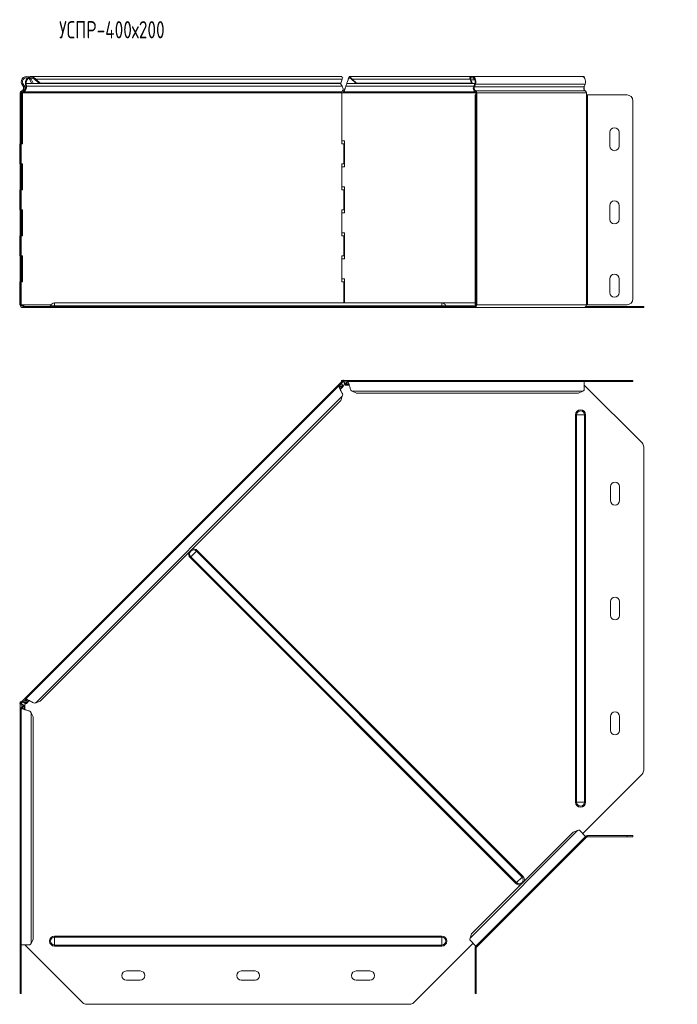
# Model space of a CAD drawing. Header units: millimetres. Extents: x -165 to 1411, y -6114 to 292.
# Tile 5 of 12: x -165 to 408, y -2985 to -2128. Entities that reach past the tile are written whole.
import ezdxf

# ---------------------------------------------------------------- set-up
doc = ezdxf.new("R2010")
doc.units = ezdxf.units.MM
doc.styles.add('SLDTEXTSTYLE3', font='TXT', dxfattribs={"width": 0.7, "bigfont": 'bigfont'})

msp = doc.modelspace()

# ---------------------------------------------------------------- linework, layer by layer
at = {"color": 7, "linetype": 'Continuous', "lineweight": 0}
for p, q in [((-162.73, -2184.18), (-161.85, -2183.71)), ((114.65, -2183.71), (-159, -2183.71)), ((116.21, -2179.95), (-150.57, -2179.95)), ((231.47, -2183.71), (120.04, -2183.71)), ((227.4, -2179.95), (124.9, -2179.95)), ((231.47, -2180.42), (228.02, -2180.42)), ((232.09, -2184.18), (231.47, -2183.71)), ((327.55, -2184.18), (232.09, -2184.18)), ((-164.26, -2191.62), (-163.26, -2191.62)), ((-162.92, -2189.88), (-162.66, -2190.84)), ((115.77, -2191.62), (-162.11, -2191.62)), ((-161.46, -2186.57), (-160.58, -2186.1)), ((115.81, -2190.84), (-161.3, -2190.84)), ((116.15, -2186.1), (-158.7, -2186.1)), ((232.44, -2191.62), (117.06, -2191.62)), ((231.61, -2190.84), (117.6, -2190.84)), ((230.57, -2186.1), (119.19, -2186.1)), ((231.2, -2186.57), (230.57, -2186.1)), ((326.66, -2186.57), (231.2, -2186.57)), ((232.26, -2190.14), (232.06, -2191.1)), ((327.72, -2190.14), (232.26, -2190.14)), ((233.18, -2191.87), (232.47, -2191.87)), ((328.64, -2191.87), (233.18, -2191.87)), ((326.87, -2186.1), (326.83, -2186.1)), ((-163.26, -2198.62), (-164.26, -2198.62)), ((232.74, -2198.62), (231.74, -2198.62)), ((233.18, -2376.07), (233.18, -2193.62)), ((328.64, -2376.07), (328.64, -2193.62)), ((329.7, -2376.07), (329.7, -2193.62)), ((-164.26, -2371.07), (-163.26, -2371.07)), ((231.74, -2371.07), (232.74, -2371.07)), ((-137.23, -2376.07), (-162.86, -2376.07)), ((-161.76, -2378.57), (-161.76, -2377.57)), ((-134.26, -2376.93), (-137.7, -2376.93)), ((-134.26, -2376.93), (-134.26, -2374.57)), ((202.74, -2376.93), (-134.26, -2376.93)), ((-134.26, -2377.57), (-134.26, -2376.93)), ((-109.86, -2378.57), (-109.86, -2377.57)), ((-106.33, -2377.57), (-106.33, -2378.57)), ((174.8, -2378.57), (174.8, -2377.57)), ((178.33, -2377.57), (178.33, -2378.57)), ((202.74, -2376.93), (202.74, -2374.57)), ((202.74, -2377.57), (202.74, -2376.93)), ((202.74, -2376.93), (206.17, -2376.93)), ((232.28, -2376.93), (206.17, -2376.93)), ((231.41, -2378.57), (231.41, -2377.57)), ((328.64, -2376.07), (233.18, -2376.07)), ((377.11, -2378.57), (377.11, -2377.57)), ((115.63, -2444.66), (113.78, -2446.51)), ((114.65, -2447.15), (113.8, -2448)), ((116.15, -2447.44), (114.21, -2449.39)), ((120.21, -2443.23), (117.6, -2443.23)), ((121.95, -2445.56), (119.19, -2445.56)), ((121.25, -2444.29), (120.04, -2444.29)), ((364.08, -2442.88), (364.08, -2441.88)), ((116.21, -2455.57), (-150.57, -2722.36)), ((325.57, -2451.35), (124.9, -2451.35)), ((320.14, -2471.88), (319.21, -2471.88)), ((319.21, -2808.88), (319.21, -2471.88)), ((327.01, -2471.88), (320.14, -2471.88)), ((320.14, -2808.88), (320.14, -2471.88)), ((327.01, -2808.88), (327.01, -2471.88)), ((327.94, -2471.88), (327.01, -2471.88)), ((327.94, -2808.88), (327.94, -2471.88)), ((-15.69, -2595.31), (-16.35, -2595.97)), ((-10.83, -2590.45), (-15.69, -2595.31)), ((267.86, -2878.86), (-15.69, -2595.31)), ((-10.17, -2589.79), (-10.83, -2590.45)), ((272.72, -2874), (-10.83, -2590.45)), ((273.38, -2873.34), (-10.17, -2589.79)), ((267.2, -2879.52), (-16.35, -2595.97)), ((-162.92, -2723.74), (-162.92, -2726.35)), ((-159.63, -2719.93), (-161.48, -2721.77)), ((-158.15, -2719.94), (-159, -2720.8)), ((-156.75, -2720.35), (-158.7, -2722.3)), ((-161.85, -2726.19), (-161.85, -2727.39)), ((-160.58, -2725.34), (-160.58, -2728.09)), ((-154.79, -2731.04), (-154.79, -2931.71)), ((320.14, -2808.88), (319.21, -2808.88)), ((327.01, -2808.88), (320.14, -2808.88)), ((327.94, -2808.88), (327.01, -2808.88)), ((321.02, -2833.54), (227.4, -2927.16)), ((329.7, -2838.88), (329.7, -2837.88)), ((364.07, -2838.88), (364.07, -2837.88)), ((272.72, -2874), (267.86, -2878.86)), ((273.38, -2873.34), (272.72, -2874)), ((267.86, -2878.86), (267.2, -2879.52)), ((-134.26, -2926.29), (-134.26, -2925.35)), ((202.74, -2925.35), (-134.26, -2925.35)), ((202.74, -2926.29), (-134.26, -2926.29)), ((-134.26, -2933.15), (-134.26, -2926.29)), ((202.74, -2926.29), (202.74, -2925.35)), ((202.74, -2933.15), (202.74, -2926.29)), ((202.74, -2933.15), (-134.26, -2933.15)), ((-134.26, -2934.09), (-134.26, -2933.15)), ((202.74, -2934.09), (-134.26, -2934.09)), ((202.74, -2934.09), (202.74, -2933.15)), ((232.74, -2935.84), (231.74, -2935.84)), ((-164.26, -2970.22), (-163.26, -2970.22)), ((231.74, -2970.22), (232.74, -2970.22))]:
    msp.add_line(p, q, dxfattribs=at)
at = {"color": 7, "linetype": 'Continuous', "lineweight": 15}
for p, q in [((-162.73, -2184.18), (-161.46, -2186.57)), ((-161.85, -2183.71), (-160.58, -2186.1)), ((-159.62, -2184.18), (-159, -2183.71)), ((-159.32, -2186.57), (-159.62, -2184.18)), ((-158.7, -2186.1), (-159, -2183.71)), ((-156.36, -2179.52), (-155.68, -2178.79)), ((-155.68, -2180.42), (-154.79, -2179.95)), ((-155.68, -2180.42), (-153.93, -2183.68)), ((115, -2177.57), (-154.98, -2177.57)), ((-154.79, -2179.95), (-153.05, -2183.21)), ((-153.05, -2183.21), (-153.93, -2183.68)), ((-152.6, -2179.52), (-152.12, -2178.79)), ((-151.2, -2180.42), (-150.57, -2179.95)), ((-151.2, -2180.42), (-147.35, -2183.68)), ((-150.57, -2179.95), (-146.73, -2183.21)), ((-146.73, -2183.21), (-147.35, -2183.68)), ((114.2, -2183.68), (-147.35, -2183.68)), ((114.83, -2183.21), (-146.73, -2183.21)), ((114.2, -2183.68), (114.83, -2183.21)), ((114.52, -2183.45), (114.65, -2183.71)), ((114.65, -2183.71), (116.15, -2186.1)), ((114.83, -2183.21), (116.21, -2179.95)), ((119.19, -2186.1), (120.04, -2183.71)), ((229.29, -2177.57), (122.64, -2177.57)), ((123.6, -2179.52), (123.6, -2178.79)), ((124.9, -2180.42), (124.9, -2179.95)), ((124.9, -2179.95), (128.6, -2183.21)), ((124.9, -2180.42), (128.6, -2183.68)), ((128.6, -2183.21), (128.6, -2183.68)), ((228.78, -2183.21), (128.6, -2183.21)), ((229.41, -2183.68), (128.6, -2183.68)), ((227.59, -2179.52), (227.1, -2178.79)), ((228.02, -2180.42), (227.4, -2179.95)), ((228.78, -2183.21), (227.4, -2179.95)), ((229.41, -2183.68), (228.02, -2180.42)), ((229.41, -2183.68), (228.78, -2183.21)), ((324.75, -2177.57), (229.29, -2177.57)), ((231.48, -2183.68), (229.41, -2183.68)), ((231.47, -2183.71), (230.57, -2186.1)), ((232.09, -2184.18), (231.2, -2186.57)), ((326.87, -2177.57), (324.75, -2177.57)), ((326.66, -2186.57), (327.55, -2184.18)), ((326.87, -2178.71), (326.87, -2177.57)), ((-164.26, -2191.62), (-164.26, -2193.62)), ((-163.26, -2191.62), (-163.26, -2193.62)), ((-162.11, -2191.62), (-162.81, -2191.62)), ((-162.81, -2236.07), (-162.81, -2191.62)), ((-162.11, -2236.07), (-162.11, -2191.62)), ((-161.3, -2190.84), (-161.42, -2190.2)), ((-159.32, -2186.57), (-158.7, -2186.1)), ((115.77, -2191.62), (115.77, -2236.07)), ((117.06, -2191.62), (115.77, -2191.62)), ((117.6, -2190.84), (117.6, -2189.88)), ((118.77, -2187.61), (118.77, -2187.63)), ((232.47, -2191.87), (232.47, -2193.62)), ((233.18, -2191.87), (233.18, -2193.62)), ((326.87, -2186.1), (326.87, -2186)), ((326.87, -2186.1), (326.87, -2189.36)), ((328.64, -2193.62), (328.64, -2191.87)), ((-164.26, -2193.62), (-163.26, -2193.62)), ((-164.26, -2198.62), (-164.26, -2193.62)), ((-164.26, -2371.07), (-164.26, -2198.62)), ((-163.26, -2193.62), (-163.26, -2198.62)), ((-163.26, -2371.07), (-163.26, -2198.62)), ((231.74, -2193.62), (232.74, -2193.62)), ((231.74, -2198.62), (231.74, -2193.62)), ((231.74, -2198.62), (231.74, -2371.07)), ((232.74, -2193.62), (232.74, -2198.62)), ((233.18, -2193.62), (232.74, -2193.62)), ((232.74, -2198.62), (232.74, -2371.07)), ((329.7, -2193.62), (328.64, -2193.62)), ((329.7, -2193.62), (364.07, -2193.62)), ((369.07, -2198.62), (369.07, -2371.07)), ((369.08, -2198.62), (369.08, -2371.07)), ((349.08, -2238.07), (349.08, -2226.07)), ((357.08, -2226.07), (357.08, -2238.07)), ((118.06, -2233.57), (115.77, -2233.57)), ((118.06, -2256.07), (118.06, -2233.57)), ((-164.65, -2236.07), (-164.65, -2253.57)), ((-164.65, -2236.07), (-164.26, -2236.07)), ((-163.26, -2236.07), (-162.11, -2236.07)), ((115.77, -2236.07), (117.6, -2236.07)), ((117.6, -2253.57), (117.6, -2236.07)), ((-164.65, -2253.57), (-164.26, -2253.57)), ((-162.11, -2253.57), (-163.26, -2253.57)), ((-162.81, -2276.07), (-162.81, -2253.57)), ((-162.11, -2276.07), (-162.11, -2253.57)), ((117.6, -2253.57), (115.77, -2253.57)), ((115.77, -2253.57), (115.77, -2276.07)), ((115.77, -2256.07), (118.06, -2256.07)), ((-164.65, -2276.07), (-164.65, -2293.57)), ((-164.65, -2276.07), (-164.26, -2276.07)), ((-163.26, -2276.07), (-162.11, -2276.07)), ((118.06, -2273.57), (115.77, -2273.57)), ((115.77, -2276.07), (117.6, -2276.07)), ((117.6, -2293.57), (117.6, -2276.07)), ((118.06, -2296.07), (118.06, -2273.57)), ((-164.65, -2293.57), (-164.26, -2293.57)), ((-162.11, -2293.57), (-163.26, -2293.57)), ((-162.81, -2316.07), (-162.81, -2293.57)), ((-162.11, -2316.07), (-162.11, -2293.57)), ((117.6, -2293.57), (115.77, -2293.57)), ((115.77, -2293.57), (115.77, -2316.07)), ((349.08, -2301.82), (349.08, -2289.82)), ((357.08, -2289.82), (357.08, -2301.82)), ((115.77, -2296.07), (118.06, -2296.07)), ((-164.65, -2316.07), (-164.65, -2333.57)), ((-164.65, -2316.07), (-164.26, -2316.07)), ((-163.26, -2316.07), (-162.11, -2316.07)), ((118.06, -2313.57), (115.77, -2313.57)), ((115.77, -2316.07), (117.6, -2316.07)), ((117.6, -2333.57), (117.6, -2316.07)), ((118.06, -2336.07), (118.06, -2313.57)), ((-164.65, -2333.57), (-164.26, -2333.57)), ((-162.11, -2333.57), (-163.26, -2333.57)), ((-162.81, -2356.07), (-162.81, -2333.57)), ((-162.11, -2356.07), (-162.11, -2333.57)), ((117.6, -2333.57), (115.77, -2333.57)), ((115.77, -2333.57), (115.77, -2356.07)), ((115.77, -2336.07), (118.06, -2336.07)), ((118.06, -2353.57), (115.77, -2353.57)), ((118.06, -2374.57), (118.06, -2353.57)), ((349.08, -2365.57), (349.08, -2353.57)), ((357.08, -2353.57), (357.08, -2365.57)), ((-164.65, -2356.07), (-164.65, -2376.07)), ((-164.65, -2356.07), (-164.26, -2356.07)), ((-163.26, -2356.07), (-162.11, -2356.07)), ((115.77, -2356.07), (117.6, -2356.07)), ((117.6, -2374.57), (117.6, -2356.07)), ((-164.26, -2376.07), (-164.26, -2371.07)), ((-163.26, -2371.07), (-163.26, -2376.07)), ((231.74, -2376.07), (231.74, -2371.07)), ((232.74, -2371.07), (232.74, -2376.07)), ((-164.65, -2376.07), (-164.26, -2376.07)), ((-163.26, -2376.07), (-164.26, -2376.07)), ((-163.26, -2376.07), (-163.17, -2376.07)), ((-160.11, -2377.57), (-161.76, -2377.57)), ((-160.11, -2378.57), (-161.76, -2378.57)), ((-160.11, -2377.57), (-160.11, -2378.57)), ((-109.86, -2377.57), (-160.11, -2377.57)), ((-109.86, -2378.57), (-160.11, -2378.57)), ((202.74, -2374.57), (-134.26, -2374.57)), ((-109.86, -2377.57), (-106.33, -2377.57)), ((-106.33, -2378.57), (-109.86, -2378.57)), ((-106.33, -2377.57), (174.8, -2377.57)), ((-106.33, -2378.57), (174.8, -2378.57)), ((174.8, -2377.57), (178.33, -2377.57)), ((178.33, -2378.57), (174.8, -2378.57)), ((229.99, -2377.57), (178.33, -2377.57)), ((229.99, -2378.57), (178.33, -2378.57)), ((231.74, -2374.57), (202.74, -2374.57)), ((229.99, -2377.57), (229.99, -2378.57)), ((231.41, -2377.57), (229.99, -2377.57)), ((231.41, -2378.57), (229.99, -2378.57)), ((231.41, -2378.57), (326.87, -2378.57)), ((232.74, -2376.07), (231.74, -2376.07)), ((232.74, -2376.07), (233.18, -2376.07)), ((377.11, -2378.57), (326.87, -2378.57)), ((377.11, -2377.57), (328.28, -2377.57)), ((328.64, -2376.07), (329.7, -2376.07)), ((364.07, -2376.07), (329.7, -2376.07)), ((377.11, -2377.57), (378.58, -2377.57)), ((378.58, -2378.57), (377.11, -2378.57)), ((378.58, -2377.57), (378.58, -2378.57)), ((115.06, -2443.33), (-162.81, -2721.2)), ((113.22, -2446.58), (-159.56, -2719.36)), ((114.03, -2446.52), (114.65, -2447.15)), ((114.03, -2446.52), (115.53, -2446.82)), ((114.37, -2449.78), (116.73, -2447.41)), ((114.65, -2447.15), (116.15, -2447.44)), ((115.06, -2443.33), (115.51, -2442.88)), ((115.06, -2443.33), (115.77, -2444.04)), ((115.36, -2441.88), (115.36, -2442.88)), ((117.06, -2441.88), (115.36, -2441.88)), ((117.06, -2442.88), (115.36, -2442.88)), ((115.53, -2446.82), (116.15, -2447.44)), ((115.63, -2444.66), (115.81, -2444.84)), ((115.77, -2444.04), (116.92, -2442.88)), ((116.51, -2441.88), (116.9, -2441.49)), ((116.9, -2441.49), (117.29, -2441.88)), ((326.87, -2441.88), (117.06, -2441.88)), ((117.06, -2441.88), (117.06, -2442.88)), ((117.6, -2443.48), (117.6, -2443.23)), ((118.76, -2445.95), (122.1, -2445.95)), ((119.19, -2444.68), (120.04, -2443.41)), ((119.19, -2445.56), (120.04, -2444.29)), ((119.19, -2444.68), (119.19, -2445.56)), ((120.04, -2443.41), (120.04, -2444.29)), ((326.87, -2442.88), (120.66, -2442.88)), ((326.87, -2442.88), (326.87, -2441.88)), ((326.87, -2441.88), (364.08, -2441.88)), ((326.87, -2450.47), (326.87, -2442.88)), ((326.87, -2442.88), (364.08, -2442.88)), ((326.87, -2446.04), (377.11, -2496.28)), ((364.08, -2441.88), (369.08, -2441.88)), ((369.08, -2442.88), (364.08, -2442.88)), ((369.08, -2441.88), (369.08, -2442.88)), ((114.83, -2459.42), (116.21, -2455.57)), ((115.03, -2451.22), (115.02, -2451.21)), ((124.9, -2451.35), (128.6, -2453.09)), ((321.87, -2453.09), (128.6, -2453.09)), ((321.87, -2453.09), (325.57, -2451.35)), ((114.83, -2459.42), (-146.73, -2720.97)), ((378.58, -2780.94), (378.58, -2499.82)), ((349.58, -2546.38), (349.58, -2534.38)), ((357.58, -2534.38), (357.58, -2546.38)), ((349.58, -2646.38), (349.58, -2634.38)), ((357.58, -2634.38), (357.58, -2646.38)), ((-164.65, -2723.04), (-164.26, -2722.65)), ((-164.65, -2723.04), (-164.26, -2723.43)), ((-164.26, -2721.5), (-164.26, -2723.2)), ((-164.26, -2721.5), (-163.26, -2721.5)), ((-164.26, -2723.2), (-164.26, -2933.01)), ((-164.26, -2723.2), (-163.26, -2723.2)), ((-163.26, -2721.65), (-162.81, -2721.2)), ((-163.26, -2721.5), (-163.26, -2723.2)), ((-163.26, -2723.07), (-162.11, -2721.91)), ((-162.92, -2723.74), (-162.66, -2723.74)), ((-162.11, -2721.91), (-162.81, -2721.2)), ((-161.3, -2721.95), (-161.48, -2721.77)), ((-159.62, -2720.17), (-159, -2720.8)), ((-159.32, -2721.67), (-159.62, -2720.17)), ((-159.32, -2721.67), (-158.7, -2722.3)), ((-158.7, -2722.3), (-159, -2720.8)), ((-158.73, -2722.88), (-156.37, -2720.51)), ((-150.57, -2722.36), (-146.73, -2720.97)), ((-163.26, -2726.8), (-163.26, -2933.01)), ((-162.73, -2726.19), (-161.46, -2725.34)), ((-162.73, -2726.19), (-161.85, -2726.19)), ((-161.85, -2726.19), (-160.58, -2725.34)), ((-161.46, -2725.34), (-160.58, -2725.34)), ((-160.19, -2728.25), (-160.19, -2724.9)), ((-153.05, -2734.74), (-154.79, -2731.04)), ((-153.05, -2734.74), (-153.05, -2928.01)), ((349.58, -2746.38), (349.58, -2734.38)), ((357.58, -2734.38), (357.58, -2746.38)), ((377.11, -2784.48), (325.45, -2836.14)), ((317.17, -2834.93), (228.78, -2923.31)), ((321.02, -2833.54), (317.17, -2834.93)), ((327.93, -2838.61), (322.56, -2833.25)), ((232.47, -2934.07), (327.93, -2838.61)), ((328.64, -2839.32), (233.18, -2934.78)), ((328.64, -2839.32), (327.93, -2838.61)), ((329.7, -2837.88), (364.07, -2837.88)), ((329.7, -2838.88), (364.07, -2838.88)), ((364.07, -2837.88), (369.07, -2837.88)), ((369.07, -2838.88), (364.07, -2838.88)), ((369.07, -2837.88), (369.07, -2838.88)), ((-154.79, -2931.71), (-153.05, -2928.01)), ((227.1, -2928.71), (232.47, -2934.07)), ((228.78, -2923.31), (227.4, -2927.16)), ((-164.26, -2933.01), (-163.26, -2933.01)), ((-164.26, -2970.22), (-164.26, -2933.01)), ((-163.26, -2933.01), (-155.68, -2933.01)), ((-163.26, -2970.22), (-163.26, -2933.01)), ((-109.86, -2983.26), (-160.11, -2933.01)), ((229.99, -2931.6), (178.33, -2983.26)), ((231.74, -2935.84), (231.74, -2970.22)), ((232.26, -2933.86), (233.18, -2934.78)), ((232.74, -2935.84), (232.74, -2970.22)), ((-71.76, -2955.72), (-59.76, -2955.72)), ((-59.76, -2963.72), (-71.76, -2963.72)), ((28.24, -2955.72), (40.24, -2955.72)), ((40.24, -2963.72), (28.24, -2963.72)), ((128.24, -2955.72), (140.24, -2955.72)), ((140.24, -2963.72), (128.24, -2963.72)), ((-164.26, -2975.22), (-164.26, -2970.22)), ((-163.26, -2970.22), (-163.26, -2975.22)), ((231.74, -2975.22), (231.74, -2970.22)), ((232.74, -2970.22), (232.74, -2975.22)), ((-163.26, -2975.22), (-164.26, -2975.22)), ((232.74, -2975.22), (231.74, -2975.22)), ((-106.33, -2984.72), (174.8, -2984.72))]:
    msp.add_line(p, q, dxfattribs=at)
at = {"color": 7, "linetype": 'Continuous', "lineweight": 15, "flags": 128}
for points in [[(227.1, -2178.79), (227.83, -2178.06), (228.68, -2177.65), (229.57, -2177.59), (230.44, -2177.87), (231.22, -2178.49), (231.85, -2179.39), (232.27, -2180.5), (232.46, -2181.74), (232.4, -2183), (232.09, -2184.18)], [(227.59, -2179.52), (228.31, -2178.85), (229.16, -2178.57), (230.02, -2178.72), (230.79, -2179.29), (231.38, -2180.19), (231.71, -2181.32), (231.74, -2182.55), (231.47, -2183.71)], [(327.55, -2184.18), (327.86, -2183), (327.92, -2181.74), (327.73, -2180.5), (327.3, -2179.39), (326.68, -2178.49), (325.9, -2177.87), (325.03, -2177.59), (324.75, -2177.57)]]:
    msp.add_lwpolyline(points, dxfattribs=at)
at = {"color": 7, "linetype": 'Continuous', "lineweight": 15}
for centre, radius, start, end in [((-158.76, -2182.07), 4.5, 46.69362, 208.07249), ((-158.76, -2182.07), 3.5, 46.69362, 208.07249), ((-162.46, -2191.62), 1.8, 104.5412, 180), ((-162.46, -2191.62), 0.8, 104.5412, 180), ((-163.49, -2187.65), 2.3, 284.5412, 28.07249), ((-163.49, -2187.65), 3.3, 284.5412, 28.07249), ((234.22, -2187.74), 4, 155.80956, 237.33007), ((233.8, -2187.74), 2.86, 155.80956, 237.33007), ((231.66, -2191.81), 0.811, 355.50711, 60.34706), ((231.36, -2191.73), 1.82, 355.50711, 60.34706), ((329.26, -2187.74), 2.86, 155.80956, 237.33007), ((326.82, -2191.73), 1.82, 355.50711, 60.34706), ((364.07, -2198.62), 5, 0, 90), ((364.08, -2198.62), 5, 0, 90), ((353.08, -2226.07), 4, 0, 180), ((353.08, -2238.07), 4, 180, 0), ((353.08, -2289.82), 4, 0, 180), ((353.08, -2301.82), 4, 180, 0), ((353.08, -2353.57), 4, 0, 180), ((353.08, -2365.57), 4, 180, 0), ((364.07, -2371.07), 5, 270, 0), ((364.08, -2371.07), 5, 270, 0), ((-161.76, -2376.07), 2.5, 180, 270), ((-161.76, -2376.07), 1.5, 180, 270), ((-163.01, -2377.31), 1.25, 82.98465, 97.01535), ((-138.63, -2376.57), 1, 270, 338.97733), ((-134.26, -2378.25), 3.68, 90, 158.97733), ((202.74, -2378.25), 3.68, 21.02267, 90), ((207.1, -2376.57), 1, 201.02267, 270), ((230.97, -2376.38), 2.23, 281.42175, 8.04947), ((231.14, -2376.25), 1.34, 281.42175, 8.04947), ((326.43, -2376.38), 2.23, 281.42175, 8.04947), ((117.27, -2443.73), 2.5, 250.24963, 300.99751), ((373.58, -2499.82), 5, 0, 45), ((353.58, -2534.38), 4, 0, 180), ((353.58, -2546.38), 4, 180, 0), ((353.58, -2634.38), 4, 0, 180), ((353.58, -2646.38), 4, 180, 0), ((-162.41, -2723.42), 2.5, 327.16208, 18.85671), ((353.58, -2734.38), 4, 0, 180), ((353.58, -2746.38), 4, 180, 0), ((373.58, -2780.94), 5, 315, 0), ((329.7, -2840.38), 2.5, 90, 135), ((329.7, -2840.38), 1.5, 90, 135), ((234.24, -2935.84), 2.5, 135, 180), ((234.24, -2935.84), 1.5, 135, 180), ((-71.76, -2959.72), 4, 90, 270), ((-59.76, -2959.72), 4, 270, 90), ((28.24, -2959.72), 4, 90, 270), ((40.24, -2959.72), 4, 270, 90), ((128.24, -2959.72), 4, 90, 270), ((140.24, -2959.72), 4, 270, 90), ((-106.33, -2979.72), 5, 225, 270), ((174.8, -2979.72), 5, 270, 315)]:
    msp.add_arc(centre, radius, start, end, dxfattribs=at)
at = {"color": 7, "linetype": 'Continuous', "lineweight": 0}
for centre, radius, start, end in [((323.58, -2471.88), 4.37, 0, 180), ((323.58, -2471.88), 3.43, 0, 180), ((-13.26, -2592.88), 4.37, 164.45242, 225), ((-13.26, -2592.88), 3.43, 45, 225), ((-13.26, -2592.88), 4.37, 45, 105.54758), ((323.58, -2808.88), 4.37, 180, 0), ((323.58, -2808.88), 3.43, 180, 0), ((270.29, -2876.43), 3.43, 225, 45), ((270.29, -2876.43), 4.37, 344.45242, 45), ((270.29, -2876.43), 4.37, 225, 285.54758), ((-134.26, -2929.72), 4.37, 90, 270), ((-134.26, -2929.72), 3.43, 90, 270), ((202.74, -2929.72), 4.37, 270, 90), ((202.74, -2929.72), 3.43, 270, 90)]:
    msp.add_arc(centre, radius, start, end, dxfattribs=at)
at = {"color": 7, "linetype": 'Continuous', "lineweight": 15}
for points, knots in [([(-159.62, -2184.18), (-159.66, -2183.69), (-159.73, -2182.71), (-159.35, -2181.1), (-158.69, -2179.69), (-158.02, -2179.04), (-157.73, -2178.75)], [0, 0, 0, 0, 0.264782, 0.529565, 0.794347, 1, 1, 1, 1]), ([(-159, -2183.71), (-159, -2183.33), (-159.01, -2182.57), (-158.65, -2181.3), (-158, -2180.17), (-157.37, -2179.43), (-156.94, -2179.22), (-156.88, -2179.2)], [0, 0, 0, 0, 0.240268, 0.480537, 0.720805, 0.961074, 1, 1, 1, 1]), ([(-156.79, -2178.11), (-156.59, -2177.98), (-155.97, -2177.59), (-154.76, -2177.5), (-153.33, -2177.82), (-152.52, -2178.47), (-152.12, -2178.79)], [0, 0, 0, 0, 0.134412, 0.422942, 0.711471, 1, 1, 1, 1]), ([(-155.66, -2178.68), (-155.38, -2178.63), (-154.7, -2178.5), (-153.61, -2178.78), (-152.94, -2179.27), (-152.6, -2179.52)], [0, 0, 0, 0, 0.268419, 0.634209, 1, 1, 1, 1]), ([(116.51, -2178.79), (116.31, -2178.48), (115.93, -2177.85), (115.34, -2177.5), (115.04, -2177.59), (115, -2177.6)], [0, 0, 0, 0, 0.4660046, 0.9320092, 1, 1, 1, 1]), ([(120.04, -2183.71), (120.19, -2183.35), (120.34, -2182.96), (120.64, -2182.14), (120.78, -2181.72), (121.08, -2180.92), (121.23, -2180.54), (121.52, -2179.84), (121.67, -2179.54), (121.97, -2179.04), (122.12, -2178.85), (122.41, -2178.6), (122.56, -2178.55), (122.86, -2178.59), (123, -2178.69), (123.3, -2179.01), (123.45, -2179.24), (123.6, -2179.52)], [0, 0, 0, 0, 0.125, 0.125, 0.25, 0.25, 0.375, 0.375, 0.5, 0.5, 0.625, 0.625, 0.75, 0.75, 0.875, 0.875, 1, 1, 1, 1]), ([(120.65, -2182.12), (120.74, -2181.78), (120.99, -2180.91), (121.38, -2179.6), (121.82, -2178.42), (122.26, -2177.68), (122.71, -2177.48), (123.15, -2177.82), (123.45, -2178.47), (123.6, -2178.79)], [0, 0, 0, 0, 0.096462, 0.247051, 0.397641, 0.548231, 0.698821, 0.84941, 1, 1, 1, 1]), ([(-162.81, -2191.62), (-162.77, -2191.42), (-162.71, -2191.11), (-162.55, -2190.85), (-162.5, -2190.76)], [0, 0, 0, 0, 0.653958, 1, 1, 1, 1]), ([(-162.11, -2191.62), (-162.04, -2191.44), (-161.94, -2191.27), (-161.66, -2190.99), (-161.49, -2190.89), (-161.3, -2190.84)], [0, 0, 0, 0, 0.5, 0.5, 1, 1, 1, 1]), ([(-161.3, -2190.84), (-160.87, -2190.72), (-160.45, -2190.48), (-159.73, -2189.84), (-159.42, -2189.43), (-158.95, -2188.52), (-158.79, -2188.02), (-158.63, -2187.03), (-158.63, -2186.54), (-158.7, -2186.1)], [0, 0, 0, 0, 0.25, 0.25, 0.5, 0.5, 0.75, 0.75, 1, 1, 1, 1]), ([(-160.96, -2189.67), (-160.82, -2189.58), (-160.53, -2189.41), (-160.15, -2189.03), (-159.82, -2188.58), (-159.57, -2188.08), (-159.4, -2187.56), (-159.31, -2187.04), (-159.32, -2186.73), (-159.32, -2186.57)], [0, 0, 0, 0, 0.133466, 0.277889, 0.422311, 0.566733, 0.711155, 0.855578, 1, 1, 1, 1]), ([(115.81, -2190.84), (115.75, -2190.89), (115.71, -2190.99), (115.68, -2191.27), (115.7, -2191.44), (115.77, -2191.62)], [0, 0, 0, 0, 0.5, 0.5, 1, 1, 1, 1]), ([(116.15, -2186.1), (116.41, -2186.54), (116.6, -2187.03), (116.82, -2188.02), (116.84, -2188.52), (116.75, -2189.43), (116.63, -2189.84), (116.28, -2190.48), (116.05, -2190.72), (115.81, -2190.84)], [0, 0, 0, 0, 0.25, 0.25, 0.5, 0.5, 0.75, 0.75, 1, 1, 1, 1]), ([(117.06, -2191.62), (117.15, -2191.22), (117.24, -2190.83), (117.42, -2190.2), (117.51, -2189.98), (117.6, -2189.88)], [0, 0, 0, 0, 0.5, 0.5, 1, 1, 1, 1]), ([(117.06, -2191.62), (117.15, -2191.44), (117.24, -2191.27), (117.42, -2190.99), (117.51, -2190.89), (117.6, -2190.84)], [0, 0, 0, 0, 0.5, 0.5, 1, 1, 1, 1]), ([(117.6, -2190.84), (117.73, -2190.72), (117.86, -2190.48), (118.13, -2189.84), (118.26, -2189.43), (118.53, -2188.52), (118.66, -2188.02), (118.93, -2187.03), (119.06, -2186.54), (119.19, -2186.1)], [0, 0, 0, 0, 0.25, 0.25, 0.5, 0.5, 0.75, 0.75, 1, 1, 1, 1]), ([(117.6, -2189.88), (117.66, -2189.82), (117.8, -2189.71), (118, -2189.41), (118.2, -2189.03), (118.4, -2188.58), (118.59, -2188.1), (118.71, -2187.77), (118.77, -2187.62)], [0, 0, 0, 0, 0.169762, 0.339524, 0.509287, 0.679049, 0.848811, 1, 1, 1, 1]), ([(-161.78, -2377.61), (-161.83, -2377.56), (-162.02, -2377.35), (-162.35, -2376.95), (-162.74, -2376.53), (-163.06, -2376.26), (-163.26, -2376.19), (-163.32, -2376.17)], [0, 0, 0, 0, 0.093741, 0.374933, 0.634861, 0.888812, 1, 1, 1, 1]), ([(-160.25, -2377.57), (-160.33, -2377.57), (-160.42, -2377.54), (-160.61, -2377.47), (-160.7, -2377.41), (-160.88, -2377.28), (-160.97, -2377.21), (-161.11, -2377.09), (-161.15, -2377.05), (-161.22, -2377), (-161.24, -2376.98), (-161.28, -2376.95), (-161.29, -2376.94), (-161.31, -2376.92), (-161.31, -2376.92), (-161.32, -2376.91), (-161.32, -2376.91), (-161.33, -2376.9), (-161.33, -2376.9), (-161.33, -2376.9), (-161.33, -2376.9), (-161.46, -2376.79), (-161.58, -2376.69), (-161.81, -2376.5), (-161.93, -2376.42), (-162.17, -2376.28), (-162.3, -2376.22), (-162.57, -2376.12), (-162.71, -2376.09), (-162.86, -2376.07)], [0, 0, 0, 0, 0.125, 0.125, 0.25, 0.25, 0.375, 0.375, 0.4375, 0.4375, 0.46875, 0.46875, 0.484375, 0.484375, 0.492188, 0.492188, 0.496094, 0.496094, 0.498047, 0.498047, 0.5, 0.5, 0.625, 0.625, 0.75, 0.75, 0.875, 0.875, 1, 1, 1, 1]), ([(116.51, -2454.02), (116.34, -2453.65), (116.13, -2453.23), (115.65, -2452.33), (115.39, -2451.86), (114.85, -2450.9), (114.58, -2450.42), (114.07, -2449.5), (113.84, -2449.05), (113.46, -2448.25), (113.3, -2447.89), (113.11, -2447.28), (113.07, -2447.03), (113.12, -2446.66), (113.21, -2446.54), (113.53, -2446.44), (113.75, -2446.45), (114.03, -2446.52)], [0, 0, 0, 0, 0.125, 0.125, 0.25, 0.25, 0.375, 0.375, 0.5, 0.5, 0.625, 0.625, 0.75, 0.75, 0.875, 0.875, 1, 1, 1, 1]), ([(115.02, -2451.22), (114.86, -2450.87), (114.5, -2450.11), (114.05, -2449.05), (113.76, -2448.14), (113.74, -2447.49), (114.01, -2447.13), (114.44, -2447.14), (114.65, -2447.15)], [0, 0, 0, 0, 0.1521756, 0.3217405, 0.4913054, 0.6608702, 0.8304351, 1, 1, 1, 1]), ([(115.63, -2444.66), (115.42, -2444.33), (115.24, -2444.02), (115.03, -2443.55), (115, -2443.39), (115.06, -2443.33)], [0, 0, 0, 0, 0.5, 0.5, 1, 1, 1, 1]), ([(115.53, -2446.82), (115.74, -2446.84), (115.9, -2446.81), (116.1, -2446.64), (116.15, -2446.5), (116.14, -2446.12), (116.09, -2445.87), (115.9, -2445.31), (115.77, -2444.99), (115.63, -2444.66)], [0, 0, 0, 0, 0.25, 0.25, 0.5, 0.5, 0.75, 0.75, 1, 1, 1, 1]), ([(115.81, -2444.84), (115.75, -2444.66), (115.71, -2444.48), (115.68, -2444.21), (115.7, -2444.1), (115.77, -2444.04)], [0, 0, 0, 0, 0.5, 0.5, 1, 1, 1, 1]), ([(116.52, -2443.28), (116.23, -2443.56), (115.92, -2443.84), (115.71, -2444.13), (115.7, -2444.15)], [0, 0, 0, 0, 0.952686, 1, 1, 1, 1]), ([(116.15, -2447.44), (116.41, -2447.51), (116.6, -2447.51), (116.82, -2447.35), (116.84, -2447.19), (116.75, -2446.72), (116.63, -2446.41), (116.28, -2445.69), (116.05, -2445.28), (115.81, -2444.84)], [0, 0, 0, 0, 0.25, 0.25, 0.5, 0.5, 0.75, 0.75, 1, 1, 1, 1]), ([(117.06, -2441.88), (117.15, -2441.88), (117.24, -2442.01), (117.42, -2442.5), (117.51, -2442.84), (117.6, -2443.23)], [0, 0, 0, 0, 0.5, 0.5, 1, 1, 1, 1]), ([(117.06, -2442.88), (117.15, -2442.88), (117.24, -2442.94), (117.42, -2443.15), (117.51, -2443.31), (117.6, -2443.48)], [0, 0, 0, 0, 0.5, 0.5, 1, 1, 1, 1]), ([(117.6, -2443.23), (117.73, -2443.56), (117.86, -2443.88), (118.13, -2444.41), (118.26, -2444.62), (118.53, -2444.9), (118.66, -2444.96), (118.93, -2444.94), (119.06, -2444.84), (119.19, -2444.68)], [0, 0, 0, 0, 0.25, 0.25, 0.5, 0.5, 0.75, 0.75, 1, 1, 1, 1]), ([(117.6, -2443.48), (117.73, -2443.96), (117.86, -2444.41), (118.13, -2445.17), (118.26, -2445.47), (118.53, -2445.87), (118.66, -2445.97), (118.93, -2445.93), (119.06, -2445.8), (119.19, -2445.56)], [0, 0, 0, 0, 0.25, 0.25, 0.5, 0.5, 0.75, 0.75, 1, 1, 1, 1]), ([(120.04, -2443.41), (120.19, -2443.16), (120.34, -2442.99), (120.64, -2442.85), (120.78, -2442.87), (121.08, -2443.09), (121.23, -2443.3), (121.52, -2443.87), (121.67, -2444.23), (121.97, -2445.07), (122.12, -2445.54), (122.41, -2446.55), (122.56, -2447.08), (122.86, -2448.14), (123, -2448.66), (123.3, -2449.63), (123.45, -2450.08), (123.6, -2450.47)], [0, 0, 0, 0, 0.125, 0.125, 0.25, 0.25, 0.375, 0.375, 0.5, 0.5, 0.625, 0.625, 0.75, 0.75, 0.875, 0.875, 1, 1, 1, 1]), ([(120.04, -2444.29), (120.19, -2444.14), (120.49, -2443.82), (120.93, -2443.89), (121.38, -2444.36), (121.82, -2445.21), (122.25, -2446.28), (122.53, -2447.06), (122.66, -2447.43)], [0, 0, 0, 0, 0.169668, 0.339336, 0.509004, 0.678672, 0.84834, 1, 1, 1, 1]), ([(-162.92, -2723.74), (-163.3, -2723.65), (-163.65, -2723.56), (-164.13, -2723.38), (-164.26, -2723.29), (-164.26, -2723.2)], [0, 0, 0, 0, 0.5, 0.5, 1, 1, 1, 1]), ([(-162.66, -2723.74), (-162.83, -2723.65), (-162.99, -2723.56), (-163.2, -2723.38), (-163.26, -2723.29), (-163.26, -2723.2)], [0, 0, 0, 0, 0.5, 0.5, 1, 1, 1, 1]), ([(-161.46, -2725.34), (-161.3, -2725.2), (-161.21, -2725.07), (-161.18, -2724.8), (-161.25, -2724.67), (-161.53, -2724.41), (-161.74, -2724.27), (-162.26, -2724.01), (-162.58, -2723.87), (-162.92, -2723.74)], [0, 0, 0, 0, 0.25, 0.25, 0.5, 0.5, 0.75, 0.75, 1, 1, 1, 1]), ([(-162, -2721.86), (-162.02, -2721.87), (-162.31, -2722.07), (-162.59, -2722.38), (-162.86, -2722.66)], [0, 0, 0, 0, 0.0573308, 1, 1, 1, 1]), ([(-162.81, -2721.2), (-162.75, -2721.14), (-162.59, -2721.17), (-162.12, -2721.38), (-161.81, -2721.57), (-161.48, -2721.77)], [0, 0, 0, 0, 0.5, 0.5, 1, 1, 1, 1]), ([(-160.58, -2725.34), (-160.35, -2725.2), (-160.21, -2725.07), (-160.18, -2724.8), (-160.27, -2724.67), (-160.67, -2724.41), (-160.97, -2724.27), (-161.73, -2724.01), (-162.18, -2723.87), (-162.66, -2723.74)], [0, 0, 0, 0, 0.25, 0.25, 0.5, 0.5, 0.75, 0.75, 1, 1, 1, 1]), ([(-162.11, -2721.91), (-162.04, -2721.85), (-161.94, -2721.82), (-161.66, -2721.85), (-161.49, -2721.89), (-161.3, -2721.95)], [0, 0, 0, 0, 0.5, 0.5, 1, 1, 1, 1]), ([(-161.48, -2721.77), (-161.15, -2721.92), (-160.83, -2722.05), (-160.27, -2722.23), (-160.03, -2722.29), (-159.64, -2722.29), (-159.5, -2722.25), (-159.33, -2722.04), (-159.3, -2721.88), (-159.32, -2721.67)], [0, 0, 0, 0, 0.25, 0.25, 0.5, 0.5, 0.75, 0.75, 1, 1, 1, 1]), ([(-161.3, -2721.95), (-160.87, -2722.2), (-160.45, -2722.42), (-159.73, -2722.77), (-159.42, -2722.89), (-158.95, -2722.98), (-158.79, -2722.96), (-158.63, -2722.74), (-158.63, -2722.56), (-158.7, -2722.3)], [0, 0, 0, 0, 0.25, 0.25, 0.5, 0.5, 0.75, 0.75, 1, 1, 1, 1]), ([(-159.62, -2720.17), (-159.69, -2719.89), (-159.7, -2719.67), (-159.6, -2719.36), (-159.48, -2719.27), (-159.11, -2719.22), (-158.86, -2719.26), (-158.25, -2719.45), (-157.89, -2719.6), (-157.09, -2719.98), (-156.65, -2720.22), (-155.72, -2720.72), (-155.24, -2720.99), (-154.29, -2721.53), (-153.81, -2721.79), (-152.92, -2722.27), (-152.5, -2722.48), (-152.12, -2722.65)], [0, 0, 0, 0, 0.125, 0.125, 0.25, 0.25, 0.375, 0.375, 0.5, 0.5, 0.625, 0.625, 0.75, 0.75, 0.875, 0.875, 1, 1, 1, 1]), ([(-159, -2720.8), (-159, -2720.58), (-159.01, -2720.15), (-158.65, -2719.89), (-158, -2719.9), (-157.09, -2720.19), (-156.04, -2720.64), (-155.31, -2720.99), (-154.97, -2721.15)], [0, 0, 0, 0, 0.1707059, 0.3414119, 0.5121178, 0.6828238, 0.8535297, 1, 1, 1, 1]), ([(-155.68, -2729.74), (-156.06, -2729.59), (-156.51, -2729.44), (-157.48, -2729.15), (-158, -2729), (-159.06, -2728.7), (-159.59, -2728.56), (-160.6, -2728.26), (-161.08, -2728.11), (-161.92, -2727.82), (-162.28, -2727.67), (-162.84, -2727.37), (-163.05, -2727.22), (-163.27, -2726.93), (-163.29, -2726.78), (-163.15, -2726.48), (-162.98, -2726.33), (-162.73, -2726.19)], [0, 0, 0, 0, 0.125, 0.125, 0.25, 0.25, 0.375, 0.375, 0.5, 0.5, 0.625, 0.625, 0.75, 0.75, 0.875, 0.875, 1, 1, 1, 1]), ([(-158.71, -2728.8), (-159.08, -2728.67), (-159.86, -2728.39), (-160.93, -2727.96), (-161.78, -2727.52), (-162.25, -2727.07), (-162.32, -2726.63), (-162.01, -2726.33), (-161.85, -2726.19)], [0, 0, 0, 0, 0.15166, 0.321328, 0.490996, 0.660664, 0.830332, 1, 1, 1, 1])]:
    msp.add_open_spline(points, degree=3, knots=knots, dxfattribs=at)
for points in [[(-156.36, -2179.52), (-156.09, -2179.78), (-155.85, -2180.09), (-155.68, -2180.42)], [(-155.68, -2178.79), (-155.32, -2179.13), (-155.02, -2179.52), (-154.79, -2179.95)], [(-152.6, -2179.52), (-152.1, -2179.78), (-151.63, -2180.09), (-151.2, -2180.42)], [(-152.12, -2178.79), (-151.56, -2179.13), (-151.04, -2179.52), (-150.57, -2179.95)], [(116.21, -2179.95), (116.36, -2179.52), (116.45, -2179.13), (116.51, -2178.79)], [(123.6, -2178.79), (124.03, -2179.13), (124.46, -2179.52), (124.9, -2179.95)], [(123.6, -2179.52), (124.03, -2179.78), (124.46, -2180.09), (124.9, -2180.42)], [(227.4, -2179.95), (227.25, -2179.52), (227.16, -2179.13), (227.1, -2178.79)], [(228.02, -2180.42), (227.84, -2180.09), (227.7, -2179.78), (227.59, -2179.52)], [(116.21, -2455.57), (116.36, -2455.1), (116.45, -2454.58), (116.51, -2454.02)], [(123.6, -2450.47), (124.03, -2450.82), (124.46, -2451.12), (124.9, -2451.35)], [(325.57, -2451.35), (326, -2451.12), (326.43, -2450.82), (326.87, -2450.47)], [(-152.12, -2722.65), (-151.56, -2722.59), (-151.04, -2722.5), (-150.57, -2722.36)], [(-154.79, -2731.04), (-155.02, -2730.61), (-155.32, -2730.17), (-155.68, -2729.74)], [(322.56, -2833.25), (322.01, -2833.3), (321.49, -2833.4), (321.02, -2833.54)], [(227.4, -2927.16), (227.25, -2927.63), (227.16, -2928.15), (227.1, -2928.71)], [(-155.68, -2933.01), (-155.32, -2932.58), (-155.02, -2932.14), (-154.79, -2931.71)]]:
    msp.add_open_spline(points, degree=3, dxfattribs=at)

# ---------------------------------------------------------------- texts
at = {"color": 7, "linetype": 'Continuous', "lineweight": 0, "insert": (-130.34, -2129.37), "char_height": 15, "attachment_point": 1, "style": 'SLDTEXTSTYLE3'}
msp.add_mtext('\\M+18454\\M+18452\\M+18450\\M+18451-400\\M+18487200', dxfattribs=at)

doc.saveas('drawing.dxf')
